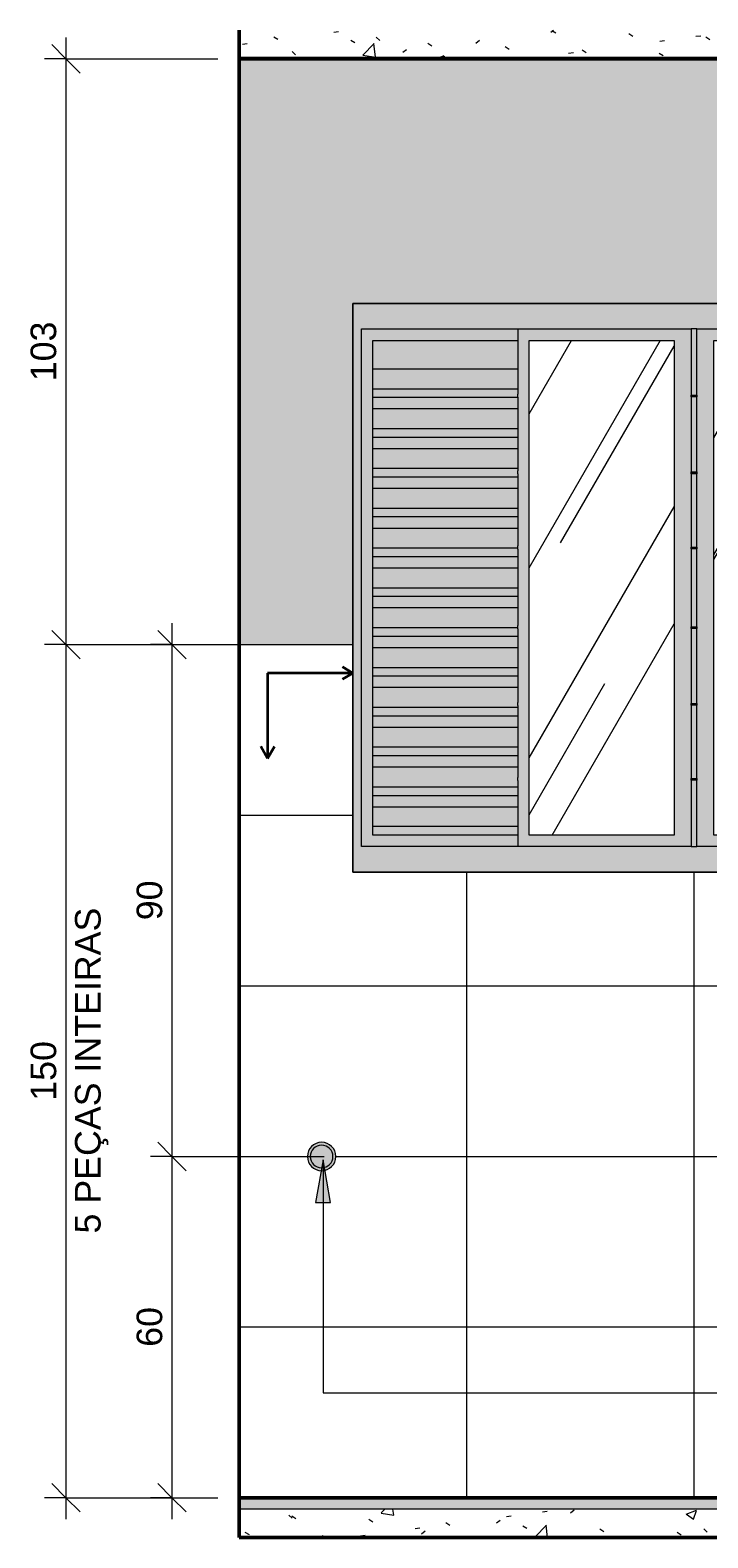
# Model space of a CAD drawing. Header units: metres. Extents: x 2.8 to 25.9, y -18.3 to 3.
# Tile 8 of 13: x 7.8 to 9, y -0.1 to 2.6. Entities that reach past the tile are written whole.
import ezdxf

# ---------------------------------------------------------------- set-up
doc = ezdxf.new("R2010")
doc.units = ezdxf.units.M
for name, color, linetype, lineweight in [('A-ANNO-DIMS', 7, 'Continuous', 9), ('A-ANNO-DIMS-25', 7, 'Continuous', 9), ('A-CLNG', 7, 'Continuous', 5), ('A-DETL-GENF', 7, 'Continuous', 5), ('A-FLOR', 7, 'Continuous', 5), ('A-FLOR-MCUT', 7, 'Continuous', 5), ('A-FLOR-PATT', 7, 'Continuous', 50), ('A-GLAZ', 7, 'Continuous', 5), ('A-WALL-PATT', 7, 'Continuous', 5), ('G-ANNO-TEXT', 7, 'Continuous', 9), ('I-WALL', 7, 'Continuous', 5)]:
    doc.layers.add(name, color=color, linetype=linetype, lineweight=lineweight)
doc.layers.add('A-ANNO-NOTE', color=1, linetype='Continuous', lineweight=9, true_color=0xff0000)
doc.layers.add('A-DETL', color=7, linetype='Continuous', lineweight=5, true_color=0x00a600)
doc.styles.add('Arial', font='arial.ttf', dxfattribs={"height": 0.045})
doc.dimstyles.new('Com_linha__ref__contínua__-_Cor_Vermelha_Arial_1_8mm', dxfattribs={"dimscale": 0.3048, "dimtxt": 0.045912, "dimasz": 0.164042, "dimexe": 0.123031, "dimexo": 0.123031, "dimgap": 0.012303, "dimtad": 1, "dimdec": 1, "dimlfac": 100, "dimrnd": 0.1, "dimdsep": 46, "dimtxsty": 'Arial', "dimblk1": 'OBLIQUE', "dimblk2": 'OBLIQUE', "dimsah": 1, "dimcen": 0.09, "dimdle": 0.123031, "dimazin": 0, "dimtfac": 1, "dimtdec": 4, "dimtix": 1, "dimtmove": 0, "dimatfit": 3, "dimfxl": 1, "dimtvp": 1, "dimtolj": 1, "dimtzin": 0, "dimarcsym": 2})
pattern_1 = [(50, (26.27914, 0), (0.1821895, -0.015938), [0.01905, -0.20955]), (355, (26.27914, 0), (-0.0352423, 0.1910586), [0.01524, -0.16764]), (100.451, (26.29432, -0.00133), (0.146942, 0.1751196), [0.01619, -0.17809]), (46.184, (26.27914, 0.0508), (0.2710768, -0.0420454), [0.02857, -0.31432]), (96.636, (26.30173, 0.0473), (0.237407, 0.2474328), [0.02429, -0.26714]), (351.184, (26.27914, 0.0508), (0.237406, 0.247428), [0.02286, -0.25146]), (21, (26.30454, 0.0381), (0.1516197, -0.1022669), [0.01905, -0.20955]), (326, (26.30454, 0.0381), (0.0618035, 0.1841894), [0.01524, -0.16764]), (71.451, (26.31717, 0.02958), (0.213418, 0.0819242), [0.01619, -0.17809]), (37.5, (26.27914, 0), (0.00308637, 0.08455105), [0.00838, -0.15723, 0.00838, -0.1618, -0.16827]), (37.5, (26.27914, 0), (0.00308637, 0.08455105), [-0.33579, 0.00838, -0.15989]), (7.5, (26.27914, 0), (0.06681573, 0.10017824), [0.00838, -0.08865, 0.00838, -0.15342, -0.06413]), (7.5, (26.27914, 0), (0.06681573, 0.10017824), [-0.25883, 0.00838, -0.05575]), (327.5, (26.2225, 0), (0.13558658, -0.0057276), [0.00838, -0.05512, 0.00838, -0.18974, -0.26289]), (327.5, (26.2225, 0), (0.13558658, -0.0057276), [-0.26162, 0.00838, -0.25451]), (317.5, (26.1971, 0), (0.1481253, 0.0254287), [0.00838, -0.07417, 0.00838, -0.12319, -0.18669]), (317.5, (26.1971, 0), (0.1481253, 0.0254287), [-0.21412, 0.00838, -0.17831])]
pattern_2 = [(60, (0, 0), (-0.39503, 1.815785), [0.25, -0.5]), (60, (0.5, 0.475), (-0.297067, 0.835465), [0.75, -1.25]), (60, (2.5, 3.75), (-0.55998, 1.68008), [1.25, -2.825]), (60, (-4.25, -5.825), (-1.8755, 2.9015), [2.5, -5]), (60, (-7.5, -13.65), (-0.78175, 6.196), [2.75, -5.25]), (60, (30.95, 63.65), (-1.04766, 2.8854), [3.75, -7.5]), (60, (0.25, 5), (-0.86979, 1.74348), [1.75, -5]), (60, (-75.75, -164), (-0.03008, 2.2979), [1.5, -1.875]), (60, (0.375, 0.575), (-2.24784, 2.85663), [2, -3]), (60, (-30.85, 58.625), (0.093477, -1.988093), [1.25, -2.875]), (60, (2.5, 2.825), (-0.39503, 1.815785), [0.25, -0.5]), (60, (-0.5, 0.475), (-0.297067, 0.835465), [0.75, -1.25]), (60, (2.5, -3.75), (-0.55998, 1.68008), [1.25, -2.825]), (60, (4.25, -5.825), (-1.87553, 2.9015), [2.5, -5]), (60, (-7.5, 13.65), (-0.78175, 6.196), [2.75, -5.25]), (60, (-30.95, -63.65), (-1.04766, 2.8854), [3.75, -7.5]), (60, (0.25, -5), (-0.86979, 1.74348), [1.75, -5]), (60, (-75.75, 164), (-0.03008, 2.2979), [1.5, -1.875]), (60, (-0.375, -0.575), (-2.24784, 2.85663), [2, -3]), (60, (-30.85, -58.625), (0.093477, -1.988093), [1.25, -2.875])]

# ---------------------------------------------------------------- blocks, each defined once
blk = doc.blocks.new('JANELA DE CORRE_3016272-2d0')
at = {"layer": 'A-GLAZ', "true_color": 0xfffffe}
h = blk.add_hatch(color=7, dxfattribs=at)
h.paths.add_polyline_path([(-16.675, 1.1), (-16.675, 2.1), (-17.875, 2.1), (-17.875, 1.1), (-16.7748, 1.1)])
h.paths.add_polyline_path([(-16.69, 1.145), (-17.86, 1.145), (-17.86, 2.055), (-16.69, 2.055), (-16.69, 1.1702)])
for points in [[(-17.84, 1.145), (-17.585, 1.145), (-17.585, 1.165), (-17.84, 1.165), (-17.84, 2.035), (-17.585, 2.035), (-17.585, 2.055), (-17.86, 2.055), (-17.86, 1.145)], [(-16.965, 1.145), (-16.69, 1.145), (-16.69, 2.055), (-16.965, 2.055), (-16.965, 2.035), (-16.71, 2.035), (-16.71, 1.165), (-16.965, 1.165)], [(-17.84, 1.985), (-17.585, 1.985), (-17.585, 2.035), (-17.84, 2.035), (-17.84, 2.0247)], [(-16.7134, 1.985), (-16.71, 1.985), (-16.71, 2.035), (-16.965, 2.035), (-16.965, 1.985), (-16.76, 1.985)], [(-17.585, 1.95), (-17.585, 1.985), (-17.84, 1.985), (-17.84, 1.95), (-17.67, 1.95)], [(-16.965, 1.95), (-16.71, 1.95), (-16.71, 1.985), (-16.965, 1.985)], [(-17.84, 1.935), (-17.718, 1.935), (-17.718, 1.9404), (-17.585, 1.9404), (-17.585, 1.95), (-17.84, 1.95)], [(-17.27, 1.9355), (-17.27, 1.9385), (-17.28, 1.9385), (-17.28, 1.9355)], [(-16.71, 1.935), (-16.71, 1.95), (-16.965, 1.95), (-16.965, 1.935), (-16.73, 1.935)], [(-17.789, 1.915), (-17.585, 1.915), (-17.585, 1.935), (-17.84, 1.935), (-17.84, 1.915)], [(-17.7501, 1.88), (-17.585, 1.88), (-17.585, 1.915), (-17.84, 1.915), (-17.84, 1.88), (-17.7727, 1.88)], [(-16.71, 1.915), (-16.71, 1.935), (-16.965, 1.935), (-16.965, 1.915), (-16.7367, 1.915)], [(-16.7748, 1.88), (-16.71, 1.88), (-16.71, 1.915), (-16.965, 1.915), (-16.965, 1.88)], [(-17.7657, 1.865), (-17.585, 1.865), (-17.585, 1.88), (-17.84, 1.88), (-17.84, 1.865)], [(-17.585, 1.845), (-17.585, 1.865), (-17.84, 1.865), (-17.84, 1.845), (-17.7501, 1.845)], [(-16.965, 1.865), (-16.71, 1.865), (-16.71, 1.88), (-16.965, 1.88)], [(-16.7748, 1.845), (-16.71, 1.845), (-16.71, 1.865), (-16.965, 1.865), (-16.965, 1.845)], [(-17.7501, 1.81), (-17.585, 1.81), (-17.585, 1.845), (-17.84, 1.845), (-17.84, 1.81)], [(-16.965, 1.81), (-16.71, 1.81), (-16.71, 1.845), (-16.965, 1.845)], [(-17.585, 1.795), (-17.585, 1.8), (-17.718, 1.8), (-17.718, 1.8054), (-17.585, 1.8054), (-17.585, 1.81), (-17.84, 1.81), (-17.84, 1.795), (-17.715, 1.795)], [(-17.27, 1.8005), (-17.27, 1.8035), (-17.28, 1.8035), (-17.28, 1.8005)], [(-16.7748, 1.795), (-16.71, 1.795), (-16.71, 1.81), (-16.965, 1.81), (-16.965, 1.795)], [(-17.84, 1.775), (-17.585, 1.775), (-17.585, 1.795), (-17.84, 1.795)], [(-16.71, 1.775), (-16.71, 1.795), (-16.965, 1.795), (-16.965, 1.775), (-16.7748, 1.775)], [(-17.585, 1.74), (-17.585, 1.775), (-17.84, 1.775), (-17.84, 1.74), (-17.7501, 1.74)], [(-16.71, 1.74), (-16.71, 1.775), (-16.965, 1.775), (-16.965, 1.74), (-16.7748, 1.74)], [(-17.7501, 1.725), (-17.585, 1.725), (-17.585, 1.74), (-17.84, 1.74), (-17.84, 1.725)], [(-17.585, 1.705), (-17.585, 1.725), (-17.84, 1.725), (-17.84, 1.705), (-17.7501, 1.705)], [(-16.7748, 1.725), (-16.71, 1.725), (-16.71, 1.74), (-16.965, 1.74), (-16.965, 1.725)], [(-16.71, 1.705), (-16.71, 1.725), (-16.965, 1.725), (-16.965, 1.705), (-16.7748, 1.705)], [(-17.7501, 1.67), (-17.718, 1.67), (-17.718, 1.6734), (-17.585, 1.6734), (-17.585, 1.705), (-17.84, 1.705), (-17.84, 1.67)], [(-16.7748, 1.67), (-16.71, 1.67), (-16.71, 1.705), (-16.965, 1.705), (-16.965, 1.67)], [(-17.27, 1.6685), (-17.27, 1.6715), (-17.28, 1.6715), (-17.28, 1.6685)], [(-17.585, 1.655), (-17.585, 1.668), (-17.718, 1.668), (-17.718, 1.67), (-17.84, 1.67), (-17.84, 1.655), (-17.715, 1.655)], [(-17.7501, 1.635), (-17.585, 1.635), (-17.585, 1.655), (-17.84, 1.655), (-17.84, 1.635)], [(-16.965, 1.655), (-16.71, 1.655), (-16.71, 1.67), (-16.965, 1.67)], [(-16.7748, 1.635), (-16.71, 1.635), (-16.71, 1.655), (-16.965, 1.655), (-16.965, 1.635)], [(-17.7501, 1.6), (-17.585, 1.6), (-17.585, 1.635), (-17.84, 1.635), (-17.84, 1.6)], [(-16.7748, 1.6), (-16.71, 1.6), (-16.71, 1.635), (-16.965, 1.635), (-16.965, 1.6)], [(-17.585, 1.585), (-17.585, 1.6), (-17.84, 1.6), (-17.84, 1.585), (-17.7501, 1.585)], [(-16.71, 1.585), (-16.71, 1.6), (-16.965, 1.6), (-16.965, 1.585), (-16.7748, 1.585)], [(-17.7501, 1.565), (-17.585, 1.565), (-17.585, 1.585), (-17.84, 1.585), (-17.84, 1.565)], [(-17.7501, 1.53), (-17.718, 1.53), (-17.718, 1.5334), (-17.585, 1.5334), (-17.585, 1.565), (-17.84, 1.565), (-17.84, 1.53)], [(-16.7748, 1.565), (-16.71, 1.565), (-16.71, 1.585), (-16.965, 1.585), (-16.965, 1.565)], [(-16.965, 1.53), (-16.71, 1.53), (-16.71, 1.565), (-16.965, 1.565)], [(-17.7501, 1.515), (-17.585, 1.515), (-17.585, 1.528), (-17.718, 1.528), (-17.718, 1.53), (-17.84, 1.53), (-17.84, 1.515)], [(-17.585, 1.495), (-17.585, 1.515), (-17.84, 1.515), (-17.84, 1.495), (-17.7501, 1.495)], [(-17.27, 1.5285), (-17.27, 1.5315), (-17.28, 1.5315), (-17.28, 1.5285)], [(-16.7748, 1.515), (-16.71, 1.515), (-16.71, 1.53), (-16.965, 1.53), (-16.965, 1.515)], [(-16.7748, 1.495), (-16.71, 1.495), (-16.71, 1.515), (-16.965, 1.515), (-16.965, 1.495)], [(-17.7501, 1.46), (-17.585, 1.46), (-17.585, 1.495), (-17.84, 1.495), (-17.84, 1.46)], [(-16.7748, 1.46), (-16.71, 1.46), (-16.71, 1.495), (-16.965, 1.495), (-16.965, 1.46)], [(-17.585, 1.445), (-17.585, 1.46), (-17.84, 1.46), (-17.84, 1.445), (-17.7501, 1.445)], [(-16.71, 1.445), (-16.71, 1.46), (-16.965, 1.46), (-16.965, 1.445), (-16.7748, 1.445)], [(-17.585, 1.425), (-17.585, 1.445), (-17.84, 1.445), (-17.84, 1.425), (-17.7501, 1.425)], [(-16.71, 1.425), (-16.71, 1.445), (-16.965, 1.445), (-16.965, 1.425), (-16.7748, 1.425)], [(-17.84, 1.39), (-17.585, 1.39), (-17.585, 1.393), (-17.718, 1.393), (-17.718, 1.3984), (-17.585, 1.3984), (-17.585, 1.425), (-17.84, 1.425)], [(-16.7748, 1.39), (-16.71, 1.39), (-16.71, 1.425), (-16.965, 1.425), (-16.965, 1.39)], [(-17.585, 1.375), (-17.585, 1.39), (-17.84, 1.39), (-17.84, 1.375), (-17.7501, 1.375)], [(-17.27, 1.3935), (-17.27, 1.3964), (-17.28, 1.3964), (-17.28, 1.3935)], [(-16.71, 1.375), (-16.71, 1.39), (-16.965, 1.39), (-16.965, 1.375), (-16.7748, 1.375)], [(-17.585, 1.355), (-17.585, 1.375), (-17.84, 1.375), (-17.84, 1.355), (-17.7501, 1.355)], [(-17.7501, 1.32), (-17.585, 1.32), (-17.585, 1.355), (-17.84, 1.355), (-17.84, 1.32)], [(-16.71, 1.355), (-16.71, 1.375), (-16.965, 1.375), (-16.965, 1.355), (-16.7748, 1.355)], [(-16.81, 1.32), (-16.71, 1.32), (-16.71, 1.355), (-16.965, 1.355), (-16.965, 1.32)], [(-17.585, 1.305), (-17.585, 1.32), (-17.84, 1.32), (-17.84, 1.305), (-17.7501, 1.305)], [(-17.585, 1.285), (-17.585, 1.305), (-17.84, 1.305), (-17.84, 1.285), (-17.7501, 1.285)], [(-16.965, 1.305), (-16.71, 1.305), (-16.71, 1.32), (-16.965, 1.32)], [(-16.845, 1.285), (-16.71, 1.285), (-16.71, 1.305), (-16.965, 1.305), (-16.965, 1.285)], [(-17.825, 1.25), (-17.585, 1.25), (-17.585, 1.261), (-17.718, 1.261), (-17.718, 1.2664), (-17.585, 1.2664), (-17.585, 1.285), (-17.84, 1.285), (-17.84, 1.25)], [(-16.88, 1.25), (-16.71, 1.25), (-16.71, 1.285), (-16.965, 1.285), (-16.965, 1.25)], [(-17.83, 1.235), (-17.585, 1.235), (-17.585, 1.25), (-17.84, 1.25), (-17.84, 1.235)], [(-17.27, 1.2615), (-17.27, 1.2645), (-17.28, 1.2645), (-17.28, 1.2615)], [(-16.71, 1.235), (-16.71, 1.25), (-16.965, 1.25), (-16.965, 1.235), (-16.72, 1.235)], [(-17.84, 1.215), (-17.585, 1.215), (-17.585, 1.235), (-17.84, 1.235)], [(-16.71, 1.215), (-16.71, 1.235), (-16.965, 1.235), (-16.965, 1.215), (-16.7134, 1.215)], [(-17.84, 1.18), (-17.585, 1.18), (-17.585, 1.215), (-17.84, 1.215), (-17.84, 1.205)], [(-16.965, 1.18), (-16.71, 1.18), (-16.71, 1.215), (-16.965, 1.215)], [(-17.585, 1.165), (-17.585, 1.18), (-17.84, 1.18), (-17.84, 1.165), (-17.7501, 1.165)], [(-16.7748, 1.165), (-16.71, 1.165), (-16.71, 1.18), (-16.965, 1.18), (-16.965, 1.165)]]:
    blk.add_hatch(color=7, dxfattribs=at).paths.add_polyline_path(points)
h = blk.add_hatch(color=7, dxfattribs=at)
h.paths.add_polyline_path([(-17.425, 1.145), (-17.28, 1.145), (-17.28, 2.055), (-17.585, 2.055), (-17.585, 1.145), (-17.565, 1.145)])
h.paths.add_polyline_path([(-17.31, 1.165), (-17.565, 1.165), (-17.565, 2.035), (-17.31, 2.035), (-17.31, 1.2549)])
h = blk.add_hatch(color=7, dxfattribs=at)
h.paths.add_polyline_path([(-17.27, 1.145), (-16.965, 1.145), (-16.965, 2.055), (-17.27, 2.055), (-17.27, 1.2549)])
h.paths.add_polyline_path([(-17.24, 1.165), (-17.24, 2.035), (-16.985, 2.035), (-16.985, 1.165), (-17.0999, 1.165)])
at = {"layer": 'A-GLAZ', "true_color": 0xbee8fe}
h = blk.add_hatch(dxfattribs=at)
h.set_pattern_fill('FP_7', color=254, style=0, pattern_type=2)
h.set_pattern_definition(pattern_2)
h.paths.add_polyline_path([(-17.31, 1.165), (-17.31, 2.035), (-17.565, 2.035), (-17.565, 1.165), (-17.425, 1.165)])
h = blk.add_hatch(dxfattribs=at)
h.set_pattern_fill('FP_6', color=254, style=0, pattern_type=2)
h.set_pattern_definition(pattern_2)
h.paths.add_polyline_path([(-16.985, 1.165), (-16.985, 2.035), (-17.24, 2.035), (-17.24, 1.165), (-17.0999, 1.165)])
at = {"layer": 'A-GLAZ'}
for p, q in [((-16.675, 2.1), (-17.875, 2.1)), ((-17.875, 2.1), (-17.875, 1.1)), ((-16.675, 1.1), (-16.675, 2.1)), ((-17.86, 1.145), (-17.86, 2.055)), ((-17.86, 2.055), (-17.28, 2.055)), ((-17.585, 2.055), (-17.585, 1.9404)), ((-17.27, 2.055), (-16.69, 2.055)), ((-16.965, 1.145), (-16.965, 2.055)), ((-16.69, 2.055), (-16.69, 1.145)), ((-17.84, 2.035), (-17.585, 2.035)), ((-17.84, 1.165), (-17.84, 2.035)), ((-17.565, 1.165), (-17.565, 2.035)), ((-17.565, 2.035), (-17.31, 2.035)), ((-17.31, 2.035), (-17.31, 1.165)), ((-17.24, 2.035), (-16.985, 2.035)), ((-17.24, 1.165), (-17.24, 2.035)), ((-16.985, 2.035), (-16.985, 1.165)), ((-16.965, 2.035), (-16.71, 2.035)), ((-16.71, 2.035), (-16.71, 1.165)), ((-17.84, 1.985), (-17.585, 1.985)), ((-16.965, 1.985), (-16.71, 1.985)), ((-17.84, 1.95), (-17.585, 1.95)), ((-17.28, 1.9355), (-17.28, 1.9385)), ((-17.27, 1.9385), (-17.27, 1.9355)), ((-16.965, 1.95), (-16.71, 1.95)), ((-17.84, 1.935), (-17.718, 1.935)), ((-17.84, 1.915), (-17.585, 1.915)), ((-17.585, 1.935), (-17.585, 1.8054)), ((-16.965, 1.935), (-16.71, 1.935)), ((-16.965, 1.915), (-16.71, 1.915)), ((-17.84, 1.88), (-17.585, 1.88)), ((-17.84, 1.865), (-17.585, 1.865)), ((-16.965, 1.88), (-16.71, 1.88)), ((-16.965, 1.865), (-16.71, 1.865)), ((-17.84, 1.845), (-17.585, 1.845)), ((-16.965, 1.845), (-16.71, 1.845)), ((-17.84, 1.81), (-17.585, 1.81)), ((-17.28, 1.8005), (-17.28, 1.8035)), ((-17.27, 1.8035), (-17.27, 1.8005)), ((-16.965, 1.81), (-16.71, 1.81)), ((-17.84, 1.795), (-17.585, 1.795)), ((-17.585, 1.8), (-17.585, 1.6734)), ((-16.965, 1.795), (-16.71, 1.795)), ((-17.84, 1.775), (-17.585, 1.775)), ((-16.965, 1.775), (-16.71, 1.775)), ((-17.84, 1.74), (-17.585, 1.74)), ((-17.84, 1.725), (-17.585, 1.725)), ((-16.965, 1.74), (-16.71, 1.74)), ((-16.965, 1.725), (-16.71, 1.725)), ((-17.84, 1.705), (-17.585, 1.705)), ((-16.965, 1.705), (-16.71, 1.705)), ((-17.28, 1.6685), (-17.28, 1.6715)), ((-17.27, 1.6715), (-17.27, 1.6685)), ((-17.84, 1.67), (-17.718, 1.67)), ((-17.84, 1.655), (-17.585, 1.655)), ((-17.585, 1.668), (-17.585, 1.5334)), ((-16.965, 1.67), (-16.71, 1.67)), ((-16.965, 1.655), (-16.71, 1.655)), ((-17.84, 1.635), (-17.585, 1.635)), ((-16.965, 1.635), (-16.71, 1.635)), ((-17.84, 1.6), (-17.585, 1.6)), ((-16.965, 1.6), (-16.71, 1.6)), ((-17.84, 1.585), (-17.585, 1.585)), ((-17.84, 1.565), (-17.585, 1.565)), ((-16.965, 1.585), (-16.71, 1.585)), ((-16.965, 1.565), (-16.71, 1.565)), ((-17.84, 1.53), (-17.718, 1.53)), ((-17.84, 1.515), (-17.585, 1.515)), ((-17.585, 1.528), (-17.585, 1.3984)), ((-17.28, 1.5285), (-17.28, 1.5315)), ((-17.27, 1.5315), (-17.27, 1.5285)), ((-16.965, 1.53), (-16.71, 1.53)), ((-16.965, 1.515), (-16.71, 1.515)), ((-17.84, 1.495), (-17.585, 1.495)), ((-16.965, 1.495), (-16.71, 1.495)), ((-17.84, 1.46), (-17.585, 1.46)), ((-16.965, 1.46), (-16.71, 1.46)), ((-17.84, 1.445), (-17.585, 1.445)), ((-16.965, 1.445), (-16.71, 1.445)), ((-17.84, 1.425), (-17.585, 1.425)), ((-16.965, 1.425), (-16.71, 1.425)), ((-17.84, 1.39), (-17.585, 1.39)), ((-17.585, 1.393), (-17.585, 1.2664)), ((-17.28, 1.3935), (-17.28, 1.3964)), ((-17.27, 1.3964), (-17.27, 1.3935)), ((-16.965, 1.39), (-16.71, 1.39)), ((-17.84, 1.375), (-17.585, 1.375)), ((-17.84, 1.355), (-17.585, 1.355)), ((-16.965, 1.375), (-16.71, 1.375)), ((-16.965, 1.355), (-16.71, 1.355)), ((-17.84, 1.32), (-17.585, 1.32)), ((-17.84, 1.305), (-17.585, 1.305)), ((-16.965, 1.32), (-16.71, 1.32)), ((-16.965, 1.305), (-16.71, 1.305)), ((-17.84, 1.285), (-17.585, 1.285)), ((-16.965, 1.285), (-16.71, 1.285)), ((-17.84, 1.25), (-17.585, 1.25)), ((-17.585, 1.261), (-17.585, 1.145)), ((-17.28, 1.2615), (-17.28, 1.2645)), ((-17.27, 1.2645), (-17.27, 1.2615)), ((-16.965, 1.25), (-16.71, 1.25)), ((-17.84, 1.235), (-17.585, 1.235)), ((-16.965, 1.235), (-16.71, 1.235)), ((-17.84, 1.215), (-17.585, 1.215)), ((-16.965, 1.215), (-16.71, 1.215)), ((-17.585, 1.18), (-17.84, 1.18)), ((-16.71, 1.18), (-16.965, 1.18)), ((-17.28, 1.145), (-17.86, 1.145)), ((-17.585, 1.165), (-17.84, 1.165)), ((-17.31, 1.165), (-17.565, 1.165)), ((-16.69, 1.145), (-17.27, 1.145)), ((-16.985, 1.165), (-17.24, 1.165)), ((-16.71, 1.165), (-16.965, 1.165)), ((-17.875, 1.1), (-16.675, 1.1))]:
    blk.add_line(p, q, dxfattribs=at)
blk = doc.blocks.new('DIMBLOCK6-2d')
at = {"layer": 'A-ANNO-DIMS-25', "color": 242, "true_color": 0xbd2b2e, "transparency": 16777216}
for p, q in [((8.0858, 1.5), (8.0608, 1.525)), ((8.0858, 1.5375), (8.0858, 0.6)), ((8.0858, 1.5), (8.0483, 1.5)), ((8.0858, 1.5), (8.1108, 1.475)), ((8.0858, 1.5), (8.1666, 1.5)), ((8.0858, 0.6), (8.0608, 0.625)), ((8.0858, 0.6), (8.0483, 0.6)), ((8.0858, 0.6), (8.1108, 0.575)), ((8.0858, 0.6), (8.3537, 0.6))]:
    blk.add_line(p, q, dxfattribs=at)
at = {"layer": 'A-ANNO-DIMS-25', "color": 0, "transparency": 16777216, "insert": (8.0237, 1.0154), "char_height": 0.045, "width": 0.083065, "attachment_point": 1, "rotation": 90, "line_spacing_factor": 0.941778, "style": 'Arial'}
blk.add_mtext('90', dxfattribs=at)
blk = doc.blocks.new('_Oblique')
at = {"color": 0, "linetype": 'ByBlock', "lineweight": -2}
blk.add_line((-0.5, -0.5), (0.5, 0.5), dxfattribs=at)
blk = doc.blocks.new('DIMBLOCK7-2d')
at = {"layer": 'A-ANNO-DIMS-25', "color": 242, "true_color": 0xbd2b2e, "transparency": 16777216}
for p, q in [((8.0858, 0.6), (8.0608, 0.625)), ((8.0858, 0.6), (8.0483, 0.6)), ((8.0858, 0.6), (8.0858, -0.0375)), ((8.0858, 0.6), (8.1108, 0.575)), ((8.0858, 0.6), (8.3537, 0.6)), ((8.0858, 0), (8.0483, 0)), ((8.0858, 0), (8.0608, 0.025)), ((8.0858, 0), (8.1108, -0.025)), ((8.0858, 0), (8.1666, 0))]:
    blk.add_line(p, q, dxfattribs=at)
at = {"layer": 'A-ANNO-DIMS-25', "color": 0, "transparency": 16777216, "insert": (8.0237, 0.2654), "char_height": 0.045, "width": 0.083065, "attachment_point": 1, "rotation": 90, "line_spacing_factor": 0.941778, "style": 'Arial'}
blk.add_mtext('60', dxfattribs=at)
blk = doc.blocks.new('DIMBLOCK8-2d')
at = {"layer": 'A-ANNO-DIMS-25', "color": 242, "true_color": 0xbd2b2e, "transparency": 16777216}
for p, q in [((7.8993, 1.5), (7.8743, 1.525)), ((7.8993, 1.5375), (7.8993, -0.0375)), ((7.8993, 1.5), (7.8618, 1.5)), ((7.8993, 1.5), (7.9243, 1.475)), ((7.8993, 1.5), (8.1666, 1.5)), ((7.8993, 0), (7.8618, 0)), ((7.8993, 0), (7.8743, 0.025)), ((7.8993, 0), (7.9243, -0.025)), ((7.8993, 0), (8.1666, 0))]:
    blk.add_line(p, q, dxfattribs=at)
at = {"layer": 'A-ANNO-DIMS-25', "color": 0, "transparency": 16777216, "char_height": 0.045, "attachment_point": 1, "rotation": 90, "line_spacing_factor": 0.941778, "style": 'Arial'}
for s, insert, width in [('5 PEÇAS INTEIRAS', (7.9153, 0.4646), 0.684861), ('150', (7.8372, 0.6981), 0.124597)]:
    blk.add_mtext(s, dxfattribs=dict(at, insert=insert, width=width))
blk = doc.blocks.new('DIMBLOCK9-2d')
at = {"layer": 'A-ANNO-DIMS-25', "color": 242, "true_color": 0xbd2b2e, "transparency": 16777216}
for p, q in [((7.8993, 2.53), (7.8743, 2.555)), ((7.8993, 2.5675), (7.8993, 1.4625)), ((7.8993, 2.53), (7.8618, 2.53)), ((7.8993, 2.53), (7.9243, 2.505)), ((7.8993, 2.53), (8.1666, 2.53)), ((7.8993, 1.5), (7.8743, 1.525)), ((7.8993, 1.5), (7.8618, 1.5)), ((7.8993, 1.5), (7.9243, 1.475)), ((7.8993, 1.5), (8.2816, 1.5))]:
    blk.add_line(p, q, dxfattribs=at)
at = {"layer": 'A-ANNO-DIMS-25', "color": 0, "transparency": 16777216, "insert": (7.8372, 1.9631), "char_height": 0.045, "width": 0.124597, "attachment_point": 1, "rotation": 90, "line_spacing_factor": 0.941778, "style": 'Arial'}
blk.add_mtext('103', dxfattribs=at)
blk = doc.blocks.new('Símbolo - Início Piso - Iniciar Piso-2718083-2d')
at = {"layer": 'A-ANNO-NOTE', "lineweight": 35}
for p, q in [((-17.875, 1.45), (-17.8935, 1.4607)), ((-18.025, 1.45), (-18.025, 1.3)), ((-17.875, 1.45), (-18.025, 1.45)), ((-17.875, 1.45), (-17.8935, 1.4393)), ((-18.025, 1.3), (-18.0371, 1.321)), ((-18.025, 1.3), (-18.0129, 1.321))]:
    blk.add_line(p, q, dxfattribs=at)

msp = doc.modelspace()

# ---------------------------------------------------------------- hatches: boundary and pattern name
at = {"layer": 'A-DETL-GENF', "true_color": 0xffffff}
h = msp.add_hatch(color=7, dxfattribs=at)
h.paths.add_polyline_path([(9.0091, 1.145), (9.0091, 1.2615), (8.9991, 1.2615), (8.9991, 1.145)])
h.paths.add_polyline_path([(8.6941, 1.261), (8.6941, 1.2664), (8.5611, 1.2664), (8.5611, 1.261), (8.5641, 1.261)])
h.paths.add_polyline_path([(9.0091, 1.2645), (9.0091, 1.3935), (8.9991, 1.3935), (8.9991, 1.2645)])
h.paths.add_polyline_path([(8.5641, 1.393), (8.6941, 1.393), (8.6941, 1.3984), (8.5611, 1.3984), (8.5611, 1.393)])
h.paths.add_polyline_path([(8.9991, 1.3964), (9.0091, 1.3965), (9.0091, 1.5285), (8.9991, 1.5285), (8.9991, 1.3965)])
h.paths.add_polyline_path([(8.5611, 1.528), (8.6941, 1.528), (8.6941, 1.5334), (8.5611, 1.5334), (8.5611, 1.53)])
h.paths.add_polyline_path([(8.9991, 1.5315), (9.0091, 1.5315), (9.0091, 1.6685), (8.9991, 1.6685), (8.9991, 1.5315)])
h.paths.add_polyline_path([(8.6941, 1.668), (8.6941, 1.6734), (8.5611, 1.6734), (8.5611, 1.668), (8.5641, 1.668)])
h.paths.add_polyline_path([(8.9991, 1.6715), (9.0091, 1.6715), (9.0091, 1.8005), (8.9991, 1.8005), (8.9991, 1.752)])
h.paths.add_polyline_path([(8.6941, 1.8), (8.6941, 1.8054), (8.5611, 1.8054), (8.5611, 1.8), (8.5641, 1.8)])
h.paths.add_polyline_path([(9.0091, 1.8035), (9.0091, 1.9355), (8.9991, 1.9355), (8.9991, 1.8035)])
h.paths.add_polyline_path([(8.6941, 1.935), (8.6941, 1.9404), (8.5611, 1.9404), (8.5611, 1.935), (8.5941, 1.935)])
h.paths.add_polyline_path([(9.0091, 1.9385), (9.0091, 2.055), (8.9991, 2.055), (8.9991, 1.9385)])
at = {"layer": 'A-DETL-GENF', "true_color": 0x808080}
h = msp.add_hatch(color=8, dxfattribs=at)
h.paths.add_polyline_path([(8.3491, 0.575), (8.3556, 0.5759), (8.3616, 0.5783), (8.3668, 0.5823), (8.3708, 0.5875), (8.3732, 0.5935), (8.3741, 0.6), (8.3732, 0.6065), (8.3707, 0.6125), (8.3664, 0.6179), (8.3616, 0.6217), (8.3556, 0.6241), (8.3491, 0.625), (8.3426, 0.6241), (8.3366, 0.6217), (8.3311, 0.6173), (8.3275, 0.6125), (8.325, 0.6065), (8.3241, 0.6), (8.325, 0.5935), (8.3275, 0.5875), (8.3318, 0.582), (8.3366, 0.5783), (8.3426, 0.5759), (8.3439, 0.5757)])
h.paths.add_polyline_path([(8.3491, 0.58), (8.3439, 0.5807), (8.3391, 0.5827), (8.335, 0.5859), (8.3314, 0.5909), (8.3298, 0.5948), (8.3291, 0.6), (8.3298, 0.6052), (8.3318, 0.61), (8.335, 0.6141), (8.3391, 0.6173), (8.3439, 0.6193), (8.3491, 0.62), (8.3543, 0.6193), (8.3591, 0.6173), (8.3632, 0.6141), (8.3668, 0.6091), (8.3684, 0.6052), (8.3691, 0.6), (8.3684, 0.5948), (8.3664, 0.59), (8.3632, 0.5859), (8.3591, 0.5827), (8.3543, 0.5807)])
at = {"layer": 'A-DETL-GENF', "true_color": 0xc0c0c0}
msp.add_hatch(color=9, dxfattribs=at).paths.add_polyline_path([(8.3491, 0.58), (8.3543, 0.5807), (8.3591, 0.5827), (8.3632, 0.5859), (8.3668, 0.5909), (8.3684, 0.5948), (8.3691, 0.6), (8.3684, 0.6052), (8.3664, 0.61), (8.3632, 0.6141), (8.3582, 0.6177), (8.3543, 0.6193), (8.3491, 0.62), (8.3439, 0.6193), (8.3391, 0.6173), (8.335, 0.6141), (8.3318, 0.61), (8.3298, 0.6052), (8.3291, 0.6), (8.3298, 0.5948), (8.3318, 0.59), (8.335, 0.5859), (8.3391, 0.5827), (8.3439, 0.5807)])
at = {"layer": 'A-FLOR', "true_color": 0xbbc5c4}
msp.add_hatch(color=9, dxfattribs=at).paths.add_polyline_path([(8.8541, -0.02), (10.8041, -0.02), (10.8041, 0), (8.2041, 0), (8.2041, -0.02), (8.6915, -0.02)])
at = {"layer": 'A-FLOR-PATT', "lineweight": 5, "true_color": 0x787878}
h = msp.add_hatch(dxfattribs=at)
h.set_pattern_fill('FP_1', color=8, style=0, pattern_type=2)
h.set_pattern_definition(pattern_1)
h.paths.add_polyline_path([(8.2041, 2.53), (10.8047, 2.5302), (10.8047, 2.5804), (8.2041, 2.5804)])
h = msp.add_hatch(dxfattribs=at)
h.set_pattern_fill('FP_1', color=8, style=0, pattern_type=2)
h.set_pattern_definition(pattern_1)
h.paths.add_polyline_path([(9.8541, -0.07), (10.8041, -0.07), (10.8041, -0.02), (8.2041, -0.02), (8.2041, -0.07), (9.5043, -0.07)])
h = msp.add_hatch(dxfattribs=at)
h.set_pattern_fill('FP_1', color=8, style=0, pattern_type=2)
h.set_pattern_definition(pattern_1)
h.paths.add_polyline_path([(8.8541, -0.0705), (10.8047, -0.0705), (10.8047, -0.07), (8.2039, -0.07), (8.2039, -0.0705), (8.6915, -0.0705)])
at = {"layer": 'A-WALL-PATT', "true_color": 0x808080}
h = msp.add_hatch(dxfattribs=at)
h.set_pattern_fill('FP_4', color=8, style=0, pattern_type=2)
h.set_pattern_definition([(0, (9.80414, 0), (0, 0.3), []), (90, (9.80414, 0), (-0.4, 2e-17), [])])
h.paths.add_polyline_path([(8.2041, 0), (9.8541, 0), (9.8541, 1.5), (9.6041, 1.5), (9.6041, 1.1), (8.4041, 1.1), (8.4041, 1.5), (8.2041, 1.5), (8.2041, 0.2609)])
h.paths.add_polyline_path([(8.3491, 0.575), (8.3426, 0.5759), (8.3366, 0.5783), (8.3314, 0.5823), (8.3275, 0.5875), (8.325, 0.5935), (8.3241, 0.6), (8.325, 0.6065), (8.3275, 0.6125), (8.3318, 0.618), (8.3366, 0.6217), (8.3426, 0.6241), (8.3491, 0.625), (8.3556, 0.6241), (8.3616, 0.6217), (8.3668, 0.6177), (8.3708, 0.6125), (8.3732, 0.6065), (8.3741, 0.6), (8.3732, 0.5935), (8.3708, 0.5875), (8.3664, 0.582), (8.3616, 0.5783), (8.3556, 0.5759), (8.3543, 0.5757)])
at = {"layer": 'G-ANNO-TEXT'}
msp.add_hatch(color=256, dxfattribs=at).paths.add_polyline_path([(8.3517, 0.5944), (8.3385, 0.5194), (8.3649, 0.5194)])
at = {"layer": 'I-WALL', "true_color": 0xf4eccd}
msp.add_hatch(color=254, dxfattribs=at).paths.add_polyline_path([(8.4041, 1.5), (8.4041, 2.1), (9.6041, 2.1), (9.6041, 1.5), (9.8541, 1.5), (9.8541, 2.53), (8.2041, 2.53), (8.2041, 1.5)])
at = {"layer": 'I-WALL', "true_color": 0xf4f4f4}
msp.add_hatch(color=7, dxfattribs=at).paths.add_polyline_path([(8.2039, -0.07), (8.2041, -0.07), (8.2039, -0.02)])

# ---------------------------------------------------------------- linework, layer by layer
at = {"layer": 'A-CLNG'}
for p, q in [((10.8041, 2.532), (8.2041, 2.532)), ((10.8041, 2.531), (8.2041, 2.531))]:
    msp.add_line(p, q, dxfattribs=at)
at = {"layer": 'A-DETL', "color": 7}
for p, q in [((9.0091, 2.055), (8.9991, 2.055)), ((8.9991, 2.055), (8.9991, 1.9385)), ((9.0091, 1.9385), (9.0091, 2.055)), ((8.6941, 1.935), (8.6941, 1.9404)), ((8.9991, 1.9385), (9.0091, 1.9385)), ((9.0091, 1.9355), (8.9991, 1.9355)), ((8.9991, 1.9355), (8.9991, 1.8035)), ((9.0091, 1.8035), (9.0091, 1.9355)), ((8.5611, 1.935), (8.6941, 1.935)), ((8.6941, 1.8), (8.6941, 1.8054)), ((8.9991, 1.8035), (9.0091, 1.8035)), ((9.0091, 1.8005), (8.9991, 1.8005)), ((8.9991, 1.8005), (8.9991, 1.6715)), ((9.0091, 1.6715), (9.0091, 1.8005)), ((8.6941, 1.668), (8.6941, 1.6734)), ((8.9991, 1.6715), (9.0091, 1.6715)), ((8.5527, 1.67), (8.6941, 1.67)), ((9.0091, 1.6685), (8.9991, 1.6685)), ((8.9991, 1.6685), (8.9991, 1.5315)), ((9.0091, 1.5315), (9.0091, 1.6685)), ((8.5253, 1.53), (8.6941, 1.53)), ((8.6941, 1.528), (8.6941, 1.5334)), ((8.9991, 1.5315), (9.0091, 1.5315)), ((9.0091, 1.5285), (8.9991, 1.5285)), ((8.9991, 1.5285), (8.9991, 1.3964)), ((9.0091, 1.3964), (9.0091, 1.5285)), ((8.6941, 1.393), (8.6941, 1.3984)), ((8.9991, 1.3964), (9.0091, 1.3964)), ((9.0091, 1.3935), (8.9991, 1.3935)), ((8.9991, 1.3935), (8.9991, 1.2645)), ((9.0091, 1.2645), (9.0091, 1.3935)), ((8.6941, 1.261), (8.6941, 1.2664)), ((8.9991, 1.2645), (9.0091, 1.2645)), ((9.0091, 1.2615), (8.9991, 1.2615)), ((8.9991, 1.2615), (8.9991, 1.145)), ((9.0091, 1.145), (9.0091, 1.2615)), ((8.9991, 1.145), (9.0091, 1.145))]:
    msp.add_line(p, q, dxfattribs=at)
for radius, start, end in [(0.025, 0, 180), (0.02, 0, 180), (0.025, 180, 360), (0.02, 180, 0)]:
    msp.add_arc((8.3491, 0.6), radius, start, end, dxfattribs=at)
at = {"layer": 'A-FLOR', "lineweight": 50}
for p, q in [((8.2041, 2.53), (10.8041, 2.53)), ((10.8041, 0), (8.2041, 0)), ((8.2041, 0), (8.2041, -0.07)), ((8.2041, -0.07), (10.8041, -0.07))]:
    msp.add_line(p, q, dxfattribs=at)
at = {"layer": 'A-FLOR-MCUT'}
msp.add_line((10.8041, -0.02), (8.2041, -0.02), dxfattribs=at)
at = {"layer": 'G-ANNO-TEXT'}
for p, q in [((8.3517, 0.5944), (8.3385, 0.5194)), ((8.3649, 0.5194), (8.3517, 0.5944)), ((8.3517, 0.5944), (8.3517, 0.1843)), ((8.3385, 0.5194), (8.3649, 0.5194)), ((8.3517, 0.1843), (11.3518, 0.1843))]:
    msp.add_line(p, q, dxfattribs=at)
at = {"layer": 'I-WALL', "lineweight": 50}
for p, q in [((8.2041, 0), (8.2041, 2.5804)), ((8.2041, 1.5), (8.2039, 1.5)), ((8.2039, -0.07), (8.2041, -0.07))]:
    msp.add_line(p, q, dxfattribs=at)
at = {"layer": 'I-WALL'}
for p, q in [((8.4041, 1.1), (8.4041, 2.1)), ((8.4041, 2.1), (9.6041, 2.1)), ((8.2041, 1.5), (8.4041, 1.5)), ((9.6041, 1.1), (8.4041, 1.1))]:
    msp.add_line(p, q, dxfattribs=at)

# ---------------------------------------------------------------- block references
at = {"layer": 'A-ANNO-NOTE'}
msp.add_blockref('Símbolo - Início Piso - Iniciar Piso-2718083-2d', (26.2791, 0), dxfattribs=at)
at = {"layer": 'A-GLAZ'}
msp.add_blockref('JANELA DE CORRE_3016272-2d0', (26.2791, 0), dxfattribs=at)

# ---------------------------------------------------------------- dimensions: what is measured, and where the dimension line sits
at = {"layer": 'A-ANNO-DIMS', "color": 242, "true_color": 0xbd2b2e}
for base, p1, p2, override, picture, middle in [((7.8993, 1.5), (8.2041, 2.53), (8.3191, 1.5), {"dimpost": '<>', "dimfxl": 1.036401}, 'DIMBLOCK9-2d', (7.8726, 2.015)), ((8.0858, 0.6), (8.2041, 1.5), (8.3912, 0.6), {"dimpost": '<>', "dimfxl": 0.919249}, 'DIMBLOCK6-2d', (8.0591, 1.05)), ((8.0858, 0), (8.3912, 0.6), (8.2041, 0), {"dimpost": '<>', "dimfxl": 0.628505}, 'DIMBLOCK7-2d', (8.0591, 0.3))]:
    dim = msp.add_linear_dim(base=base, p1=p1, p2=p2, angle=90, dimstyle='Com_linha__ref__contínua__-_Cor_Vermelha_Arial_1_8mm', override=override, dxfattribs=at)
    dim.commit()
    dim.dimension.update_dxf_attribs({"geometry": picture, "text_midpoint": middle})
dim = msp.add_linear_dim(base=(7.8993, 0), p1=(8.2041, 1.5), p2=(8.2041, 0), angle=90, text='<>\\X5 PEÇAS INTEIRAS', dimstyle='Com_linha__ref__contínua__-_Cor_Vermelha_Arial_1_8mm', override={"dimpost": '<>', "dimfxl": 1.5}, dxfattribs=at)
dim.commit()
dim.dimension.update_dxf_attribs({"geometry": 'DIMBLOCK8-2d', "text_midpoint": (7.8993, 0.75)})

doc.saveas('drawing.dxf')
